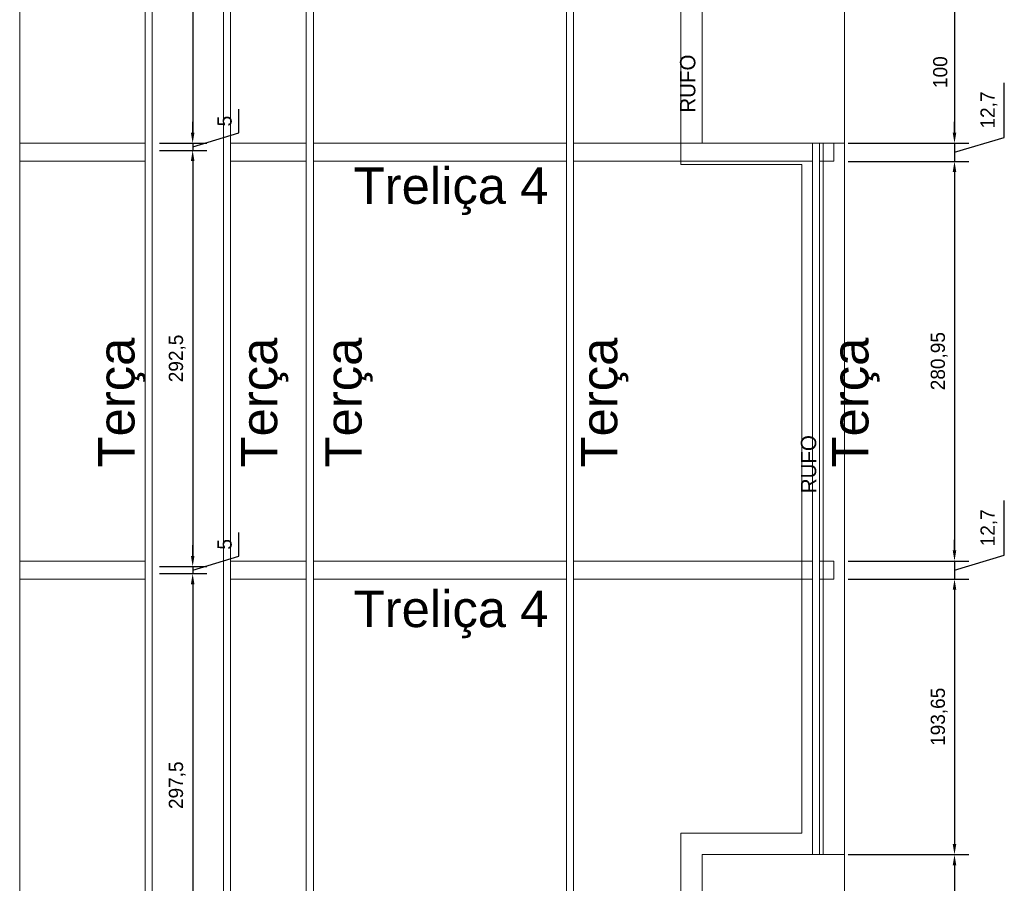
# Model space of a CAD drawing. Header units: millimetres. Extents: x -125 to 300, y 6 to 90.
# Tile 5 of 132: x -103 to -89, y 50 to 62. Entities that reach past the tile are written whole.
import ezdxf

# ---------------------------------------------------------------- set-up
doc = ezdxf.new("R2010")
doc.units = ezdxf.units.MM
for name, color, linetype, lineweight in [('ARQUITETURA', 252, 'Continuous', 18), ('COTAS', 7, 'Continuous', 9), ('Nomenclatura', 90, 'Continuous', 9), ('PERFIS METÁLICOS', 2, 'Continuous', 0), ('TERÇAS', 10, 'Continuous', 0)]:
    doc.layers.add(name, color=color, linetype=linetype, lineweight=lineweight)
doc.styles.add('ARIAL', font='arial.ttf')
doc.styles.add('Century Gothic_2', font='GOTHIC.TTF', dxfattribs={"height": 0.107783})
doc.dimstyles.new('ISO-50', dxfattribs={"dimtxt": 0.2, "dimasz": 0.15, "dimexe": 0.2, "dimexo": 0.2, "dimgap": 0.1, "dimtad": 1, "dimlfac": 50, "dimtxsty": 'Standard', "dimcen": 0.15, "dimclrd": 256, "dimadec": 0, "dimazin": 0, "dimtfac": 1, "dimtmove": 0, "dimatfit": 3, "dimfxl": 0, "dimarcsym": 0})

# ---------------------------------------------------------------- blocks, each defined once
blk = doc.blocks.new('*D21')
at = {"layer": 'COTAS', "color": 0, "lineweight": -2, "transparency": 16777216}
for p, q in [((-100.698, 66.68), (-100.03, 66.68)), ((-100.698, 60.73), (-100.03, 60.73))]:
    blk.add_line(p, q, dxfattribs=at)
at = {"layer": 'COTAS', "lineweight": -2, "transparency": 16777216}
blk.add_line((-100.23, 66.53), (-100.23, 60.88), dxfattribs=at)
at = {"layer": 'COTAS', "transparency": 16777216}
for points in [[(-100.255, 66.53), (-100.205, 66.53), (-100.23, 66.68)], [(-100.255, 60.88), (-100.205, 60.88), (-100.23, 60.73)]]:
    blk.add_solid(points, dxfattribs=at)
at = {"layer": 'Defpoints', "color": 0, "transparency": 16777216}
for p in [(-100.898, 66.68), (-100.898, 60.73), (-100.23, 60.73)]:
    blk.add_point(p, dxfattribs=at)
at = {"layer": 'COTAS', "color": 0, "transparency": 16777216, "insert": (-100.447, 63.705), "char_height": 0.2, "attachment_point": 5, "rotation": 90}
blk.add_mtext('297,5', dxfattribs=at)
blk = doc.blocks.new('*D22')
at = {"layer": 'COTAS', "lineweight": -2, "transparency": 16777216}
for p, q in [((-99.58, 60.875), (-99.58, 61.209)), ((-100.23, 60.88), (-100.23, 61.03)), ((-100.23, 60.68), (-99.58, 60.875)), ((-100.23, 60.73), (-100.23, 60.63)), ((-100.23, 60.73), (-100.23, 60.63)), ((-100.23, 60.48), (-100.23, 60.33))]:
    blk.add_line(p, q, dxfattribs=at)
at = {"layer": 'COTAS', "color": 0, "lineweight": -2, "transparency": 16777216}
for p, q in [((-100.698, 60.73), (-100.03, 60.73)), ((-100.698, 60.63), (-100.03, 60.63))]:
    blk.add_line(p, q, dxfattribs=at)
at = {"layer": 'COTAS', "transparency": 16777216}
for points in [[(-100.255, 60.88), (-100.205, 60.88), (-100.23, 60.73)], [(-100.255, 60.48), (-100.205, 60.48), (-100.23, 60.63)]]:
    blk.add_solid(points, dxfattribs=at)
at = {"layer": 'Defpoints', "color": 0, "transparency": 16777216}
for p in [(-100.898, 60.73), (-100.898, 60.63), (-100.23, 60.63)]:
    blk.add_point(p, dxfattribs=at)
at = {"layer": 'COTAS', "color": 0, "transparency": 16777216, "insert": (-99.78, 61.042), "char_height": 0.2, "attachment_point": 5, "rotation": 90}
blk.add_mtext('5', dxfattribs=at)
blk = doc.blocks.new('*D23')
at = {"layer": 'COTAS', "color": 0, "lineweight": -2, "transparency": 16777216}
for p, q in [((-100.698, 60.63), (-100.03, 60.63)), ((-100.698, 54.78), (-100.03, 54.78))]:
    blk.add_line(p, q, dxfattribs=at)
at = {"layer": 'COTAS', "lineweight": -2, "transparency": 16777216}
blk.add_line((-100.23, 60.48), (-100.23, 54.93), dxfattribs=at)
at = {"layer": 'COTAS', "transparency": 16777216}
for points in [[(-100.255, 60.48), (-100.205, 60.48), (-100.23, 60.63)], [(-100.255, 54.93), (-100.205, 54.93), (-100.23, 54.78)]]:
    blk.add_solid(points, dxfattribs=at)
at = {"layer": 'Defpoints', "color": 0, "transparency": 16777216}
for p in [(-100.898, 60.63), (-100.898, 54.78), (-100.23, 54.78)]:
    blk.add_point(p, dxfattribs=at)
at = {"layer": 'COTAS', "color": 0, "transparency": 16777216, "insert": (-100.447, 57.705), "char_height": 0.2, "attachment_point": 5, "rotation": 90}
blk.add_mtext('292,5', dxfattribs=at)
blk = doc.blocks.new('*D24')
at = {"layer": 'COTAS', "lineweight": -2, "transparency": 16777216}
for p, q in [((-99.58, 54.925), (-99.58, 55.259)), ((-100.23, 54.93), (-100.23, 55.08)), ((-100.23, 54.73), (-99.58, 54.925)), ((-100.23, 54.78), (-100.23, 54.68)), ((-100.23, 54.78), (-100.23, 54.68)), ((-100.23, 54.53), (-100.23, 54.38))]:
    blk.add_line(p, q, dxfattribs=at)
at = {"layer": 'COTAS', "color": 0, "lineweight": -2, "transparency": 16777216}
for p, q in [((-100.698, 54.78), (-100.03, 54.78)), ((-100.698, 54.68), (-100.03, 54.68))]:
    blk.add_line(p, q, dxfattribs=at)
at = {"layer": 'COTAS', "transparency": 16777216}
for points in [[(-100.255, 54.93), (-100.205, 54.93), (-100.23, 54.78)], [(-100.255, 54.53), (-100.205, 54.53), (-100.23, 54.68)]]:
    blk.add_solid(points, dxfattribs=at)
at = {"layer": 'Defpoints', "color": 0, "transparency": 16777216}
for p in [(-100.898, 54.78), (-100.898, 54.68), (-100.23, 54.68)]:
    blk.add_point(p, dxfattribs=at)
at = {"layer": 'COTAS', "color": 0, "transparency": 16777216, "insert": (-99.78, 55.092), "char_height": 0.2, "attachment_point": 5, "rotation": 90}
blk.add_mtext('5', dxfattribs=at)
blk = doc.blocks.new('*D25')
at = {"layer": 'COTAS', "color": 0, "lineweight": -2, "transparency": 16777216}
for p, q in [((-100.698, 54.68), (-100.03, 54.68)), ((-100.698, 48.73), (-100.03, 48.73))]:
    blk.add_line(p, q, dxfattribs=at)
at = {"layer": 'COTAS', "lineweight": -2, "transparency": 16777216}
blk.add_line((-100.23, 54.53), (-100.23, 48.88), dxfattribs=at)
at = {"layer": 'COTAS', "transparency": 16777216}
for points in [[(-100.255, 54.53), (-100.205, 54.53), (-100.23, 54.68)], [(-100.255, 48.88), (-100.205, 48.88), (-100.23, 48.73)]]:
    blk.add_solid(points, dxfattribs=at)
at = {"layer": 'Defpoints', "color": 0, "transparency": 16777216}
for p in [(-100.898, 54.68), (-100.898, 48.73), (-100.23, 48.73)]:
    blk.add_point(p, dxfattribs=at)
at = {"layer": 'COTAS', "color": 0, "transparency": 16777216, "insert": (-100.447, 51.705), "char_height": 0.2, "attachment_point": 5, "rotation": 90}
blk.add_mtext('297,5', dxfattribs=at)
blk = doc.blocks.new('*D357')
at = {"layer": 'COTAS', "color": 0, "lineweight": -2, "transparency": 16777216}
for p, q in [((-91.013, 62.73), (-89.315, 62.73)), ((-91.013, 60.73), (-89.315, 60.73))]:
    blk.add_line(p, q, dxfattribs=at)
at = {"layer": 'COTAS', "lineweight": -2, "transparency": 16777216}
blk.add_line((-89.515, 62.58), (-89.515, 60.88), dxfattribs=at)
at = {"layer": 'COTAS', "transparency": 16777216}
for points in [[(-89.54, 62.58), (-89.49, 62.58), (-89.515, 62.73)], [(-89.54, 60.88), (-89.49, 60.88), (-89.515, 60.73)]]:
    blk.add_solid(points, dxfattribs=at)
at = {"layer": 'Defpoints', "color": 0, "transparency": 16777216}
for p in [(-91.213, 62.73), (-91.213, 60.73), (-89.515, 60.73)]:
    blk.add_point(p, dxfattribs=at)
at = {"layer": 'COTAS', "color": 0, "transparency": 16777216, "insert": (-89.715, 61.73), "char_height": 0.2, "attachment_point": 5, "rotation": 90}
blk.add_mtext('100', dxfattribs=at)
blk = doc.blocks.new('*D358')
at = {"layer": 'COTAS', "lineweight": -2, "transparency": 16777216}
for p, q in [((-88.815, 60.813), (-88.815, 61.58)), ((-89.515, 60.88), (-89.515, 61.03)), ((-89.515, 60.603), (-88.815, 60.813)), ((-89.515, 60.73), (-89.515, 60.476)), ((-89.515, 60.73), (-89.515, 60.476)), ((-89.515, 60.326), (-89.515, 60.176))]:
    blk.add_line(p, q, dxfattribs=at)
at = {"layer": 'COTAS', "color": 0, "lineweight": -2, "transparency": 16777216}
for p, q in [((-91.013, 60.73), (-89.315, 60.73)), ((-91.013, 60.476), (-89.315, 60.476))]:
    blk.add_line(p, q, dxfattribs=at)
at = {"layer": 'COTAS', "transparency": 16777216}
for points in [[(-89.54, 60.88), (-89.49, 60.88), (-89.515, 60.73)], [(-89.54, 60.326), (-89.49, 60.326), (-89.515, 60.476)]]:
    blk.add_solid(points, dxfattribs=at)
at = {"layer": 'Defpoints', "color": 0, "transparency": 16777216}
for p in [(-91.213, 60.73), (-91.213, 60.476), (-89.515, 60.476)]:
    blk.add_point(p, dxfattribs=at)
at = {"layer": 'COTAS', "color": 0, "transparency": 16777216, "insert": (-89.031, 61.197), "char_height": 0.2, "attachment_point": 5, "rotation": 90}
blk.add_mtext('12,7', dxfattribs=at)
blk = doc.blocks.new('*D359')
at = {"layer": 'COTAS', "color": 0, "lineweight": -2, "transparency": 16777216}
for p, q in [((-91.013, 60.476), (-89.315, 60.476)), ((-91.013, 54.857), (-89.315, 54.857))]:
    blk.add_line(p, q, dxfattribs=at)
at = {"layer": 'COTAS', "lineweight": -2, "transparency": 16777216}
blk.add_line((-89.515, 60.326), (-89.515, 55.007), dxfattribs=at)
at = {"layer": 'COTAS', "transparency": 16777216}
for points in [[(-89.54, 60.326), (-89.49, 60.326), (-89.515, 60.476)], [(-89.54, 55.007), (-89.49, 55.007), (-89.515, 54.857)]]:
    blk.add_solid(points, dxfattribs=at)
at = {"layer": 'Defpoints', "color": 0, "transparency": 16777216}
for p in [(-91.213, 60.476), (-91.213, 54.857), (-89.515, 54.857)]:
    blk.add_point(p, dxfattribs=at)
at = {"layer": 'COTAS', "color": 0, "transparency": 16777216, "insert": (-89.731, 57.667), "char_height": 0.2, "attachment_point": 5, "rotation": 90}
blk.add_mtext('280,95', dxfattribs=at)
blk = doc.blocks.new('*D360')
at = {"layer": 'COTAS', "lineweight": -2, "transparency": 16777216}
for p, q in [((-88.815, 54.94), (-88.815, 55.707)), ((-89.515, 55.007), (-89.515, 55.157)), ((-89.515, 54.73), (-88.815, 54.94)), ((-89.515, 54.857), (-89.515, 54.603)), ((-89.515, 54.857), (-89.515, 54.603)), ((-89.515, 54.453), (-89.515, 54.303))]:
    blk.add_line(p, q, dxfattribs=at)
at = {"layer": 'COTAS', "color": 0, "lineweight": -2, "transparency": 16777216}
for p, q in [((-91.013, 54.857), (-89.315, 54.857)), ((-91.013, 54.603), (-89.315, 54.603))]:
    blk.add_line(p, q, dxfattribs=at)
at = {"layer": 'COTAS', "transparency": 16777216}
for points in [[(-89.54, 55.007), (-89.49, 55.007), (-89.515, 54.857)], [(-89.54, 54.453), (-89.49, 54.453), (-89.515, 54.603)]]:
    blk.add_solid(points, dxfattribs=at)
at = {"layer": 'Defpoints', "color": 0, "transparency": 16777216}
for p in [(-91.213, 54.857), (-91.213, 54.603), (-89.515, 54.603)]:
    blk.add_point(p, dxfattribs=at)
at = {"layer": 'COTAS', "color": 0, "transparency": 16777216, "insert": (-89.031, 55.324), "char_height": 0.2, "attachment_point": 5, "rotation": 90}
blk.add_mtext('12,7', dxfattribs=at)
blk = doc.blocks.new('*D361')
at = {"layer": 'COTAS', "color": 0, "lineweight": -2, "transparency": 16777216}
for p, q in [((-91.013, 54.603), (-89.315, 54.603)), ((-91.013, 50.73), (-89.315, 50.73))]:
    blk.add_line(p, q, dxfattribs=at)
at = {"layer": 'COTAS', "lineweight": -2, "transparency": 16777216}
blk.add_line((-89.515, 54.453), (-89.515, 50.88), dxfattribs=at)
at = {"layer": 'COTAS', "transparency": 16777216}
for points in [[(-89.54, 54.453), (-89.49, 54.453), (-89.515, 54.603)], [(-89.54, 50.88), (-89.49, 50.88), (-89.515, 50.73)]]:
    blk.add_solid(points, dxfattribs=at)
at = {"layer": 'Defpoints', "color": 0, "transparency": 16777216}
for p in [(-91.213, 54.603), (-91.213, 50.73), (-89.515, 50.73)]:
    blk.add_point(p, dxfattribs=at)
at = {"layer": 'COTAS', "color": 0, "transparency": 16777216, "insert": (-89.731, 52.667), "char_height": 0.2, "attachment_point": 5, "rotation": 90}
blk.add_mtext('193,65', dxfattribs=at)
blk = doc.blocks.new('*D362')
at = {"layer": 'COTAS', "color": 0, "lineweight": -2, "transparency": 16777216}
for p, q in [((-91.013, 50.73), (-89.315, 50.73)), ((-91.013, 48.73), (-89.315, 48.73))]:
    blk.add_line(p, q, dxfattribs=at)
at = {"layer": 'COTAS', "lineweight": -2, "transparency": 16777216}
blk.add_line((-89.515, 50.58), (-89.515, 48.88), dxfattribs=at)
at = {"layer": 'COTAS', "transparency": 16777216}
for points in [[(-89.54, 50.58), (-89.49, 50.58), (-89.515, 50.73)], [(-89.54, 48.88), (-89.49, 48.88), (-89.515, 48.73)]]:
    blk.add_solid(points, dxfattribs=at)
at = {"layer": 'Defpoints', "color": 0, "transparency": 16777216}
for p in [(-91.213, 50.73), (-91.213, 48.73), (-89.515, 48.73)]:
    blk.add_point(p, dxfattribs=at)
at = {"layer": 'COTAS', "color": 0, "transparency": 16777216, "insert": (-89.715, 49.73), "char_height": 0.2, "attachment_point": 5, "rotation": 90}
blk.add_mtext('100', dxfattribs=at)

msp = doc.modelspace()

# ---------------------------------------------------------------- linework, layer by layer
at = {"layer": 'ARQUITETURA'}
for p, q in [((-93.36295, 63.03032), (-93.36295, 60.43032)), ((-93.06295, 60.73032), (-93.06295, 62.73032)), ((-93.06295, 60.73032), (-93.06295, 62.73032)), ((-91.06295, 62.73032), (-91.06295, 60.73032)), ((-91.36295, 60.73032), (-93.06295, 60.73032)), ((-91.06295, 60.73032), (-93.06295, 60.73032)), ((-91.36295, 50.73032), (-91.36295, 60.73032)), ((-91.06295, 60.73032), (-91.06295, 50.73032)), ((-93.36295, 60.43032), (-91.66295, 60.43032)), ((-91.66295, 60.43032), (-91.66295, 51.03032)), ((-93.36295, 51.03032), (-93.36295, 48.43032)), ((-93.36295, 51.03032), (-91.66295, 51.03032)), ((-93.06295, 48.73032), (-93.06295, 50.73032)), ((-93.06295, 50.73032), (-91.36295, 50.73032)), ((-93.06295, 50.73032), (-91.06295, 50.73032)), ((-93.06295, 48.73032), (-93.06295, 50.73032)), ((-91.06295, 50.73032), (-91.06295, 48.73032))]:
    msp.add_line(p, q, dxfattribs=at)
at = {"layer": 'PERFIS METÁLICOS'}
for p, q in [((-100.89795, 60.73032), (-102.66295, 60.73032)), ((-99.69795, 60.73032), (-98.63295, 60.73032)), ((-98.53295, 60.73032), (-94.97295, 60.73032)), ((-94.87295, 60.73032), (-91.21295, 60.73032)), ((-91.21295, 60.47632), (-91.21295, 60.73032)), ((-100.89795, 60.47632), (-102.66295, 60.47632)), ((-99.69795, 60.47632), (-98.63295, 60.47632)), ((-98.53295, 60.47632), (-94.97295, 60.47632)), ((-94.87295, 60.47632), (-91.51295, 60.47632)), ((-91.41295, 60.47632), (-91.21295, 60.47632)), ((-102.66295, 54.85732), (-100.89795, 54.85732)), ((-99.69795, 54.85732), (-98.63295, 54.85732)), ((-98.53295, 54.85732), (-94.97295, 54.85732)), ((-94.87295, 54.85732), (-91.51295, 54.85732)), ((-91.41295, 54.85732), (-91.21295, 54.85732)), ((-91.21295, 54.60332), (-91.21295, 54.85732)), ((-102.66295, 54.60332), (-100.89795, 54.60332)), ((-99.69795, 54.60332), (-98.63295, 54.60332)), ((-98.53295, 54.60332), (-94.97295, 54.60332)), ((-94.87295, 54.60332), (-91.51295, 54.60332)), ((-91.41295, 54.60332), (-91.21295, 54.60332))]:
    msp.add_line(p, q, dxfattribs=at)
at = {"layer": 'TERÇAS'}
for p, q in [((-102.66295, 14.05016), (-102.66295, 74.13032)), ((-100.89795, 14.05016), (-100.89795, 74.13032)), ((-100.79795, 14.05016), (-100.79795, 74.13032)), ((-99.79795, 14.05016), (-99.79795, 74.13032)), ((-99.69795, 14.05016), (-99.69795, 74.13032)), ((-98.63295, 14.05016), (-98.63295, 74.13032)), ((-98.53295, 14.05016), (-98.53295, 74.13032)), ((-94.97295, 14.05016), (-94.97295, 74.13032)), ((-94.87295, 14.05016), (-94.87295, 74.13032)), ((-91.51295, 50.73032), (-91.51295, 60.73032)), ((-91.51295, 60.73032), (-91.41295, 60.73032)), ((-91.41295, 50.73032), (-91.41295, 60.73032)), ((-91.51295, 50.73032), (-91.41295, 50.73032))]:
    msp.add_line(p, q, dxfattribs=at)

# ---------------------------------------------------------------- texts
at = {"layer": 'ARQUITETURA', "char_height": 0.215567, "width": 0.9261, "attachment_point": 1, "rotation": 90, "line_spacing_factor": 0.984117, "style": 'Century Gothic_2'}
for insert in [(-93.37571, 61.16044), (-91.67571, 55.81044)]:
    msp.add_mtext('RUFO', dxfattribs=dict(at, insert=insert))
at = {"layer": 'Nomenclatura', "char_height": 0.5113278, "width": 22.1468295, "attachment_point": 1, "style": 'ARIAL'}
for insert in [(-97.96534, 60.38945), (-97.96534, 54.43945)]:
    msp.add_mtext('{\\f@Arial Unicode MS|b0|i0|c0|p34;Treliça 4}', dxfattribs=dict(at, insert=insert))
at = {"layer": 'Nomenclatura', "char_height": 0.5113278, "width": 22.1468295, "attachment_point": 1, "rotation": 90, "style": 'ARIAL'}
for insert in [(-101.5595, 56.17182), (-99.55254, 56.17182), (-98.36509, 56.17182), (-94.76929, 56.17182), (-91.23675, 56.17182)]:
    msp.add_mtext('{\\f@Arial Unicode MS|b0|i0|c0|p34;Terça}', dxfattribs=dict(at, insert=insert))

# ---------------------------------------------------------------- dimensions: what is measured, and where the dimension line sits
at = {"layer": 'COTAS'}
for base, p1, p2, picture, middle in [((-100.23046, 60.73032), (-100.89795, 66.68032), (-100.89795, 60.73032), '*D21', (-100.44713, 63.70532)), ((-89.51465, 60.73032), (-91.21295, 62.73032), (-91.21295, 60.73032), '*D357', (-89.71465, 61.73032)), ((-89.51465, 60.47632), (-91.21295, 60.73032), (-91.21295, 60.47632), '*D358', (-89.03132, 60.91332)), ((-100.23046, 60.63032), (-100.89795, 60.73032), (-100.89795, 60.63032), '*D22', (-99.78046, 60.97532)), ((-100.23046, 54.78032), (-100.89795, 60.63032), (-100.89795, 54.78032), '*D23', (-100.44713, 57.70532)), ((-89.51465, 54.85732), (-91.21295, 60.47632), (-91.21295, 54.85732), '*D359', (-89.73132, 57.66682)), ((-89.51465, 54.60332), (-91.21295, 54.85732), (-91.21295, 54.60332), '*D360', (-89.03132, 55.04032)), ((-100.23046, 54.68032), (-100.89795, 54.78032), (-100.89795, 54.68032), '*D24', (-99.78046, 55.02532)), ((-100.23046, 48.73032), (-100.89795, 54.68032), (-100.89795, 48.73032), '*D25', (-100.44713, 51.70532)), ((-89.51465, 50.73032), (-91.21295, 54.60332), (-91.21295, 50.73032), '*D361', (-89.73132, 52.66682)), ((-89.51465, 48.73032), (-91.21295, 50.73032), (-91.21295, 48.73032), '*D362', (-89.71465, 49.73032))]:
    dim = msp.add_linear_dim(base=base, p1=p1, p2=p2, angle=90, dimstyle='ISO-50', override={"dimtmove": 1}, dxfattribs=at)
    dim.commit()
    dim.dimension.update_dxf_attribs({"geometry": picture, "text_midpoint": middle})

doc.saveas('drawing.dxf')
